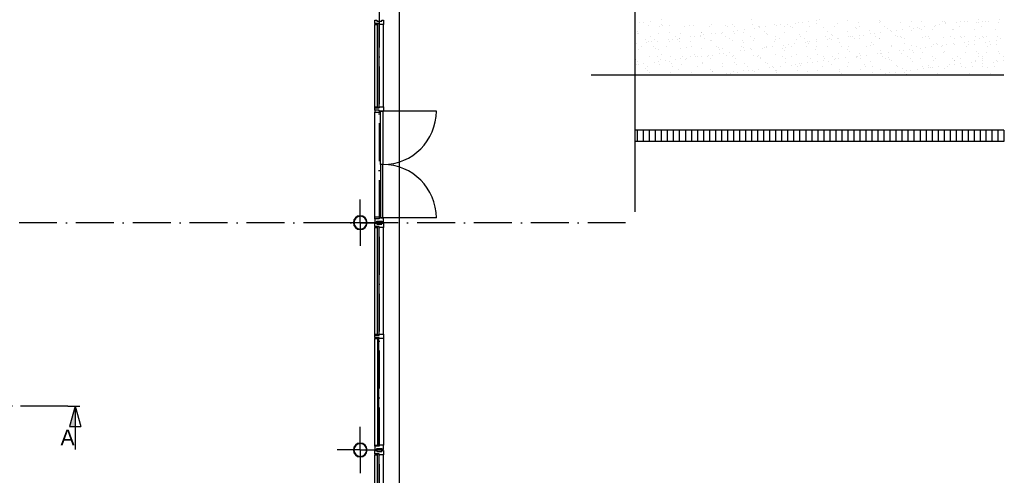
# Model space of a CAD drawing. Header units: millimetres. Extents: x -6587 to 170951, y 244 to 951952.
# Tile 50 of 102: x 78132 to 93719, y 894426 to 901643. Entities that reach past the tile are written whole.
import ezdxf

# ---------------------------------------------------------------- set-up
doc = ezdxf.new("R2010")
doc.units = ezdxf.units.MM
doc.header["$LTSCALE"] = 100
doc.linetypes.add('CENTER2', pattern=[11.25, 7.5, -1.25, 1.25, -1.25])
doc.linetypes.add('DASHDOT', pattern=[9, 6, -1.5, 0, -1.5])
for name, color, linetype in [('AL$7----_STRAMIEN', 1, 'DASHDOT'), ('BOUW', 8, 'CONTINUOUS'), ('DOORSNEDE', 1, 'CONTINUOUS')]:
    doc.layers.add(name, color=color, linetype=linetype)
doc.styles.add('BURO-050', font='BUROFONT.shx', dxfattribs={"height": 500})

msp = doc.modelspace()

# ---------------------------------------------------------------- linework, layer by layer
at = {"layer": 'AL$7----_STRAMIEN', "color": 1}
for p, q in [((83823.6, 927005.8), (83823.6, 877292.9)), ((87723.6, 898427.5), (61609.4, 898427.5)), ((87723.6, 898427.5), (61609.4, 898427.5))]:
    msp.add_line(p, q, dxfattribs=at)
at = {"layer": 'BOUW'}
for p, q in [((84143.6, 880107.5), (84143.6, 912827.5)), ((87873.6, 900765.3), (87873.6, 902782.9)), ((83754.6, 901634.2), (83784.1, 901634.2)), ((83754.6, 901584.2), (83754.6, 901634.2)), ((83754.6, 901584.2), (83754.6, 901567.2)), ((83792.6, 901584.2), (83754.6, 901584.2)), ((83821.6, 901584.2), (83754.6, 901584.2)), ((83754.6, 901567.2), (83792.6, 901567.2)), ((83754.6, 900261.2), (83754.6, 901567.2)), ((83784.1, 901634.2), (83784.1, 901620.2)), ((83784.1, 901620.2), (83864.1, 901620.2)), ((83792.6, 901584.2), (83792.6, 901567.2)), ((83821.6, 901584.2), (83792.6, 901584.2)), ((83792.6, 901567.2), (83792.6, 901584.2)), ((83792.6, 901567.2), (83796.6, 901567.2)), ((83796.6, 901580.2), (83817.6, 901580.2)), ((83796.6, 901567.2), (83796.6, 901580.2)), ((83796.6, 901580.2), (83817.6, 901580.2)), ((83796.6, 900248.2), (83796.6, 901580.2)), ((83817.6, 901580.2), (83817.6, 901567.2)), ((83817.6, 901580.2), (83817.6, 900248.2)), ((83817.6, 901567.2), (83821.6, 901567.2)), ((83821.6, 901567.2), (83821.6, 901584.2)), ((83821.6, 901567.2), (83821.6, 901584.2)), ((83893.6, 901567.2), (83821.6, 901567.2)), ((83864.1, 901634.2), (83893.6, 901634.2)), ((83864.1, 901620.2), (83864.1, 901634.2)), ((83893.6, 901634.2), (83893.6, 901567.2)), ((83893.6, 900261.2), (83893.6, 901567.2)), ((84143.6, 880107.5), (84143.6, 901642.7)), ((87944.2, 901594.2), (87944.2, 901594.2)), ((88010.3, 901602.9), (88010.3, 901602.9)), ((88081.7, 901543.6), (88081.7, 901543.6)), ((88113.5, 901616.5), (88113.5, 901616.5)), ((88267.8, 901531.8), (88267.8, 901531.8)), ((88286, 901639.2), (88286, 901639.2)), ((88287.3, 901564.1), (88287.3, 901564.1)), ((88310.7, 901542.6), (88310.7, 901542.6)), ((88414.2, 901547.8), (88414.2, 901547.8)), ((88663.3, 901532.5), (88663.3, 901532.5)), ((88739, 901546.3), (88739, 901546.3)), ((88803, 901552.9), (88803, 901552.9)), ((89058.8, 901533.2), (89058.8, 901533.2)), ((89082.1, 901558.6), (89082.1, 901558.6)), ((89311.2, 901548.5), (89311.2, 901548.5)), ((89334.6, 901527.1), (89334.6, 901527.1)), ((89414.5, 901562.9), (89414.5, 901562.9)), ((89454.3, 901534), (89454.3, 901534)), ((89716.4, 901638.5), (89716.4, 901638.5)), ((89739.4, 901561.3), (89739.4, 901561.3)), ((89826.8, 901537.3), (89826.8, 901537.3)), ((89836.7, 901514.5), (89836.7, 901514.5)), ((89849.8, 901534.7), (89849.8, 901534.7)), ((89939.9, 901528.1), (89939.9, 901528.1)), ((90082.4, 901573.7), (90082.4, 901573.7)), ((90112.4, 901550.8), (90112.4, 901550.8)), ((90178.5, 901559.5), (90178.5, 901559.5)), ((90245.3, 901535.4), (90245.3, 901535.4)), ((90281.8, 901573.1), (90281.8, 901573.1)), ((90335, 901532.9), (90335, 901532.9)), ((90414.8, 901577.9), (90414.8, 901577.9)), ((90454.3, 901595.8), (90454.3, 901595.8)), ((90520.4, 901604.5), (90520.4, 901604.5)), ((90623.6, 901618.1), (90623.6, 901618.1)), ((90640.8, 901536.1), (90640.8, 901536.1)), ((90739.7, 901576.4), (90739.7, 901576.4)), ((90740.2, 901622.9), (90740.2, 901622.9)), ((90796.1, 901640.8), (90796.1, 901640.8)), ((90850.7, 901521.7), (90850.7, 901521.7)), ((91036.3, 901536.8), (91036.3, 901536.8)), ((91082.7, 901588.7), (91082.7, 901588.7)), ((91232.5, 901633.1), (91232.5, 901633.1)), ((91358.9, 901517.3), (91358.9, 901517.3)), ((91415.1, 901593), (91415.1, 901593)), ((91431.8, 901537.6), (91431.8, 901537.6)), ((91740, 901591.4), (91740, 901591.4)), ((91740.7, 901628.8), (91740.7, 901628.8)), ((91764.1, 901607.3), (91764.1, 901607.3)), ((91827.3, 901538.3), (91827.3, 901538.3)), ((92083, 901603.8), (92083, 901603.8)), ((92222.8, 901539), (92222.8, 901539)), ((92256.3, 901617.5), (92256.3, 901617.5)), ((92346.7, 901516.1), (92346.7, 901516.1)), ((92415.5, 901608), (92415.5, 901608)), ((92450, 901529.7), (92450, 901529.7)), ((92618.3, 901539.7), (92618.3, 901539.7)), ((92622.5, 901552.4), (92622.5, 901552.4)), ((92688.6, 901561.1), (92688.6, 901561.1)), ((92740.3, 901606.4), (92740.3, 901606.4)), ((92764.5, 901613.2), (92764.5, 901613.2)), ((92787.9, 901591.7), (92787.9, 901591.7)), ((92791.8, 901574.7), (92791.8, 901574.7)), ((92964.3, 901597.4), (92964.3, 901597.4)), ((93013.8, 901540.4), (93013.8, 901540.4)), ((93030.5, 901606.1), (93030.5, 901606.1)), ((93083.4, 901618.8), (93083.4, 901618.8)), ((93133.7, 901619.7), (93133.7, 901619.7)), ((93280.2, 901602), (93280.2, 901602)), ((93306, 901597.4), (93306, 901597.4)), ((93306.2, 901642.4), (93306.2, 901642.4)), ((93355.4, 901540.4), (93355.4, 901540.4)), ((93372.1, 901606.1), (93372.1, 901606.1)), ((93425, 901618.8), (93425, 901618.8)), ((93475.4, 901619.7), (93475.4, 901619.7)), ((93621.9, 901602), (93621.9, 901602)), ((93647.9, 901642.4), (93647.9, 901642.4)), ((87905.5, 901452.6), (87905.5, 901452.6)), ((87918, 901418), (87918, 901418)), ((87928.9, 901431.2), (87928.9, 901431.2)), ((88124, 901370.7), (88124, 901370.7)), ((88242.9, 901416.4), (88242.9, 901416.4)), ((88421.2, 901441.4), (88421.2, 901441.4)), ((88519.5, 901371.4), (88519.5, 901371.4)), ((88585.9, 901428.8), (88585.9, 901428.8)), ((88745, 901370.8), (88745, 901370.8)), ((88811.1, 901379.5), (88811.1, 901379.5)), ((88914.3, 901393.1), (88914.3, 901393.1)), ((88915, 901372.2), (88915, 901372.2)), ((88918.3, 901433), (88918.3, 901433)), ((88929.4, 901437), (88929.4, 901437)), ((88952.8, 901415.6), (88952.8, 901415.6)), ((89086.8, 901415.8), (89086.8, 901415.8)), ((89153, 901424.5), (89153, 901424.5)), ((89243.2, 901431.4), (89243.2, 901431.4)), ((89256.2, 901438.1), (89256.2, 901438.1)), ((89310.5, 901372.9), (89310.5, 901372.9)), ((89428.7, 901460.8), (89428.7, 901460.8)), ((89445.1, 901425.8), (89445.1, 901425.8)), ((89494.8, 901469.5), (89494.8, 901469.5)), ((89586.2, 901443.8), (89586.2, 901443.8)), ((89598.1, 901483.1), (89598.1, 901483.1)), ((89706, 901373.6), (89706, 901373.6)), ((89770.6, 901505.8), (89770.6, 901505.8)), ((89918.6, 901448), (89918.6, 901448)), ((89953.2, 901421.4), (89953.2, 901421.4)), ((89976.7, 901400), (89976.7, 901400)), ((90101.5, 901374.3), (90101.5, 901374.3)), ((90243.5, 901446.5), (90243.5, 901446.5)), ((90358.4, 901511.5), (90358.4, 901511.5)), ((90468.9, 901410.2), (90468.9, 901410.2)), ((90497, 901375), (90497, 901375)), ((90586.5, 901458.8), (90586.5, 901458.8)), ((90892.5, 901375.8), (90892.5, 901375.8)), ((90919, 901463.1), (90919, 901463.1)), ((90977.1, 901405.8), (90977.1, 901405.8)), ((91000.5, 901384.4), (91000.5, 901384.4)), ((91243.8, 901461.5), (91243.8, 901461.5)), ((91255.1, 901372.4), (91255.1, 901372.4)), ((91288, 901376.5), (91288, 901376.5)), ((91321.2, 901381.1), (91321.2, 901381.1)), ((91382.3, 901495.9), (91382.3, 901495.9)), ((91424.4, 901394.7), (91424.4, 901394.7)), ((91492.8, 901394.6), (91492.8, 901394.6)), ((91586.9, 901473.9), (91586.9, 901473.9)), ((91596.9, 901417.4), (91596.9, 901417.4)), ((91663, 901426.1), (91663, 901426.1)), ((91683.5, 901377.2), (91683.5, 901377.2)), ((91766.3, 901439.7), (91766.3, 901439.7)), ((91874.6, 901506.1), (91874.6, 901506.1)), ((91919.3, 901478.1), (91919.3, 901478.1)), ((91938.8, 901462.4), (91938.8, 901462.4)), ((92001, 901390.3), (92001, 901390.3)), ((92004.9, 901471.1), (92004.9, 901471.1)), ((92024.4, 901368.8), (92024.4, 901368.8)), ((92079, 901377.9), (92079, 901377.9)), ((92091, 901359), (92091, 901359)), ((92108.1, 901484.7), (92108.1, 901484.7)), ((92244.2, 901476.6), (92244.2, 901476.6)), ((92280.6, 901507.4), (92280.6, 901507.4)), ((92382.7, 901501.7), (92382.7, 901501.7)), ((92406.2, 901480.3), (92406.2, 901480.3)), ((92423.5, 901363.3), (92423.5, 901363.3)), ((92474.5, 901378.6), (92474.5, 901378.6)), ((92516.6, 901379), (92516.6, 901379)), ((92587.2, 901488.9), (92587.2, 901488.9)), ((92748.3, 901361.7), (92748.3, 901361.7)), ((92870, 901379.4), (92870, 901379.4)), ((92898.4, 901490.5), (92898.4, 901490.5)), ((92919.6, 901493.2), (92919.6, 901493.2)), ((93024.8, 901374.7), (93024.8, 901374.7)), ((93091.4, 901374.1), (93091.4, 901374.1)), ((93244.5, 901491.6), (93244.5, 901491.6)), ((93265.5, 901380.1), (93265.5, 901380.1)), ((93366.5, 901374.7), (93366.5, 901374.7)), ((93433, 901374.1), (93433, 901374.1)), ((93586.2, 901491.6), (93586.2, 901491.6)), ((93607.1, 901380.1), (93607.1, 901380.1)), ((87888.8, 901258), (87888.8, 901258)), ((87974.9, 901213.1), (87974.9, 901213.1)), ((88039.4, 901329.9), (88039.4, 901329.9)), ((88061.3, 901280.8), (88061.3, 901280.8)), ((88089.7, 901298.9), (88089.7, 901298.9)), ((88127.4, 901289.5), (88127.4, 901289.5)), ((88165.8, 901214.1), (88165.8, 901214.1)), ((88177.6, 901336.6), (88177.6, 901336.6)), ((88230.6, 901303.1), (88230.6, 901303.1)), ((88370.4, 901213.8), (88370.4, 901213.8)), ((88403.1, 901325.8), (88403.1, 901325.8)), ((88422.2, 901303.1), (88422.2, 901303.1)), ((88469.2, 901334.5), (88469.2, 901334.5)), ((88547.6, 901325.6), (88547.6, 901325.6)), ((88571, 901304.1), (88571, 901304.1)), ((88572.5, 901348.1), (88572.5, 901348.1)), ((88573.1, 901337.3), (88573.1, 901337.3)), ((88681.5, 901202.9), (88681.5, 901202.9)), ((88747, 901301.6), (88747, 901301.6)), ((88765.9, 901214.5), (88765.9, 901214.5)), ((88968.6, 901338), (88968.6, 901338)), ((89063.3, 901314.3), (89063.3, 901314.3)), ((89090.1, 901313.9), (89090.1, 901313.9)), ((89161.4, 901215.2), (89161.4, 901215.2)), ((89364.1, 901338.8), (89364.1, 901338.8)), ((89422.5, 901318.2), (89422.5, 901318.2)), ((89556.9, 901215.9), (89556.9, 901215.9)), ((89571.5, 901310), (89571.5, 901310)), ((89594.9, 901288.5), (89594.9, 901288.5)), ((89747.4, 901316.6), (89747.4, 901316.6)), ((89759.6, 901339.5), (89759.6, 901339.5)), ((89926.6, 901203.3), (89926.6, 901203.3)), ((89952.4, 901216.7), (89952.4, 901216.7)), ((90057, 901214.7), (90057, 901214.7)), ((90087.1, 901298.7), (90087.1, 901298.7)), ((90090.4, 901329), (90090.4, 901329)), ((90155.1, 901340.2), (90155.1, 901340.2)), ((90229.5, 901237.4), (90229.5, 901237.4)), ((90295.6, 901246.1), (90295.6, 901246.1)), ((90347.9, 901217.4), (90347.9, 901217.4)), ((90398.9, 901259.7), (90398.9, 901259.7)), ((90422.8, 901333.2), (90422.8, 901333.2)), ((90550.6, 901340.9), (90550.6, 901340.9)), ((90571.4, 901282.4), (90571.4, 901282.4)), ((90594.5, 901214.1), (90594.5, 901214.1)), ((90595.3, 901294.4), (90595.3, 901294.4)), ((90618.7, 901272.9), (90618.7, 901272.9)), ((90637.5, 901291.1), (90637.5, 901291.1)), ((90740.7, 901304.7), (90740.7, 901304.7)), ((90743.4, 901218.1), (90743.4, 901218.1)), ((90747.7, 901331.6), (90747.7, 901331.6)), ((90913.2, 901327.4), (90913.2, 901327.4)), ((90927, 901218.4), (90927, 901218.4)), ((90946.1, 901341.6), (90946.1, 901341.6)), ((90979.3, 901336.1), (90979.3, 901336.1)), ((91082.6, 901349.7), (91082.6, 901349.7)), ((91090.7, 901344), (91090.7, 901344)), ((91111, 901283.2), (91111, 901283.2)), ((91138.9, 901218.8), (91138.9, 901218.8)), ((91251.8, 901216.8), (91251.8, 901216.8)), ((91341.6, 901342.4), (91341.6, 901342.4)), ((91423.1, 901348.2), (91423.1, 901348.2)), ((91534.4, 901219.5), (91534.4, 901219.5)), ((91594.9, 901229.2), (91594.9, 901229.2)), ((91619.2, 901278.8), (91619.2, 901278.8)), ((91642.6, 901257.3), (91642.6, 901257.3)), ((91737, 901343.1), (91737, 901343.1)), ((91748, 901346.7), (91748, 901346.7)), ((91927.3, 901233.4), (91927.3, 901233.4)), ((91929.8, 901220.3), (91929.8, 901220.3)), ((92132.5, 901343.8), (92132.5, 901343.8)), ((92134.9, 901267.6), (92134.9, 901267.6)), ((92252.2, 901231.9), (92252.2, 901231.9)), ((92325.3, 901221), (92325.3, 901221)), ((92463.8, 901202.7), (92463.8, 901202.7)), ((92528, 901344.5), (92528, 901344.5)), ((92567.1, 901216.3), (92567.1, 901216.3)), ((92595.2, 901244.2), (92595.2, 901244.2)), ((92643, 901263.2), (92643, 901263.2)), ((92666.5, 901241.7), (92666.5, 901241.7)), ((92720.8, 901221.7), (92720.8, 901221.7)), ((92739.6, 901239), (92739.6, 901239)), ((92805.7, 901247.7), (92805.7, 901247.7)), ((92908.9, 901261.3), (92908.9, 901261.3)), ((92923.5, 901345.2), (92923.5, 901345.2)), ((92927.6, 901248.5), (92927.6, 901248.5)), ((93048.2, 901353.2), (93048.2, 901353.2)), ((93081.4, 901284), (93081.4, 901284)), ((93116.3, 901222.4), (93116.3, 901222.4)), ((93147.5, 901292.7), (93147.5, 901292.7)), ((93158.7, 901252), (93158.7, 901252)), ((93250.8, 901306.3), (93250.8, 901306.3)), ((93252.5, 901246.9), (93252.5, 901246.9)), ((93319, 901346), (93319, 901346)), ((93389.9, 901353.2), (93389.9, 901353.2)), ((93423.1, 901284), (93423.1, 901284)), ((93458, 901222.4), (93458, 901222.4)), ((93489.2, 901292.7), (93489.2, 901292.7)), ((93500.4, 901252), (93500.4, 901252)), ((93592.4, 901306.3), (93592.4, 901306.3)), ((93594.2, 901246.9), (93594.2, 901246.9)), ((93660.7, 901346), (93660.7, 901346)), ((87926, 901173.3), (87926, 901173.3)), ((88097.7, 901054.2), (88097.7, 901054.2)), ((88189.2, 901192.7), (88189.2, 901192.7)), ((88226.6, 901052.7), (88226.6, 901052.7)), ((88250.9, 901171.7), (88250.9, 901171.7)), ((88299.7, 901091.4), (88299.7, 901091.4)), ((88430.2, 901058.4), (88430.2, 901058.4)), ((88593.9, 901184.1), (88593.9, 901184.1)), ((88622.1, 901053.4), (88622.1, 901053.4)), ((88755, 901056.9), (88755, 901056.9)), ((88807.9, 901087), (88807.9, 901087)), ((88831.3, 901065.6), (88831.3, 901065.6)), ((88862.1, 901057.4), (88862.1, 901057.4)), ((88926.3, 901188.3), (88926.3, 901188.3)), ((88928.2, 901066.1), (88928.2, 901066.1)), ((89017.6, 901054.1), (89017.6, 901054.1)), ((89031.4, 901079.7), (89031.4, 901079.7)), ((89098.1, 901069.2), (89098.1, 901069.2)), ((89189.7, 901198.5), (89189.7, 901198.5)), ((89203.9, 901102.4), (89203.9, 901102.4)), ((89213.1, 901177.1), (89213.1, 901177.1)), ((89251.2, 901186.7), (89251.2, 901186.7)), ((89270, 901111.1), (89270, 901111.1)), ((89323.6, 901075.8), (89323.6, 901075.8)), ((89373.3, 901124.7), (89373.3, 901124.7)), ((89413.1, 901054.9), (89413.1, 901054.9)), ((89430.5, 901073.5), (89430.5, 901073.5)), ((89545.8, 901147.4), (89545.8, 901147.4)), ((89594.2, 901199.1), (89594.2, 901199.1)), ((89611.9, 901156.1), (89611.9, 901156.1)), ((89705.4, 901187.3), (89705.4, 901187.3)), ((89715.2, 901169.7), (89715.2, 901169.7)), ((89755.4, 901071.9), (89755.4, 901071.9)), ((89808.6, 901055.6), (89808.6, 901055.6)), ((89831.8, 901071.5), (89831.8, 901071.5)), ((89855.2, 901050), (89855.2, 901050)), ((89887.7, 901192.4), (89887.7, 901192.4)), ((89953.8, 901201.1), (89953.8, 901201.1)), ((90098.4, 901084.3), (90098.4, 901084.3)), ((90204.1, 901056.3), (90204.1, 901056.3)), ((90213.6, 901182.9), (90213.6, 901182.9)), ((90237, 901161.5), (90237, 901161.5)), ((90251.5, 901201.8), (90251.5, 901201.8)), ((90347.4, 901060.2), (90347.4, 901060.2)), ((90430.8, 901088.5), (90430.8, 901088.5)), ((90599.6, 901057), (90599.6, 901057)), ((90729.2, 901171.7), (90729.2, 901171.7)), ((90755.7, 901086.9), (90755.7, 901086.9)), ((90855.6, 901055.9), (90855.6, 901055.9)), ((90995.1, 901057.7), (90995.1, 901057.7)), ((91098.7, 901099.3), (91098.7, 901099.3)), ((91237.4, 901167.3), (91237.4, 901167.3)), ((91260.8, 901145.9), (91260.8, 901145.9)), ((91372.2, 901059), (91372.2, 901059)), ((91390.6, 901058.5), (91390.6, 901058.5)), ((91431.1, 901103.5), (91431.1, 901103.5)), ((91438.3, 901067.7), (91438.3, 901067.7)), ((91541.5, 901081.3), (91541.5, 901081.3)), ((91714, 901104), (91714, 901104)), ((91753.1, 901156.1), (91753.1, 901156.1)), ((91756, 901102), (91756, 901102)), ((91780.1, 901112.7), (91780.1, 901112.7)), ((91786.1, 901059.2), (91786.1, 901059.2)), ((91883.4, 901126.3), (91883.4, 901126.3)), ((92055.9, 901149), (92055.9, 901149)), ((92099, 901114.3), (92099, 901114.3)), ((92122, 901157.7), (92122, 901157.7)), ((92181.6, 901059.9), (92181.6, 901059.9)), ((92225.2, 901171.3), (92225.2, 901171.3)), ((92261.3, 901151.7), (92261.3, 901151.7)), ((92284.7, 901130.3), (92284.7, 901130.3)), ((92397.7, 901194), (92397.7, 901194)), ((92431.5, 901118.6), (92431.5, 901118.6)), ((92577.1, 901060.6), (92577.1, 901060.6)), ((92756.3, 901117), (92756.3, 901117)), ((92776.9, 901140.5), (92776.9, 901140.5)), ((92972.6, 901061.3), (92972.6, 901061.3)), ((93099.4, 901129.4), (93099.4, 901129.4)), ((93285.1, 901136.1), (93285.1, 901136.1)), ((93308.5, 901114.7), (93308.5, 901114.7)), ((93314.2, 901061.3), (93314.2, 901061.3)), ((93368, 901062.1), (93368, 901062.1)), ((93441, 901129.4), (93441, 901129.4)), ((93626.8, 901136.1), (93626.8, 901136.1)), ((93650.2, 901114.7), (93650.2, 901114.7)), ((93709.7, 901062.1), (93709.7, 901062.1)), ((87884.7, 901017.9), (87884.7, 901017.9)), ((87902.6, 900931.1), (87902.6, 900931.1)), ((87918, 900979.9), (87918, 900979.9)), ((87934, 900928.5), (87934, 900928.5)), ((88005.9, 900944.6), (88005.9, 900944.6)), ((88077.5, 900895), (88077.5, 900895)), ((88178.4, 900967.4), (88178.4, 900967.4)), ((88244.5, 900976.1), (88244.5, 900976.1)), ((88258.9, 900927), (88258.9, 900927)), ((88280.2, 901018.6), (88280.2, 901018.6)), ((88347.7, 900989.6), (88347.7, 900989.6)), ((88426.1, 900975.6), (88426.1, 900975.6)), ((88449.5, 900954.1), (88449.5, 900954.1)), ((88473, 900895.8), (88473, 900895.8)), ((88520.2, 901012.4), (88520.2, 901012.4)), ((88586.3, 901021.1), (88586.3, 901021.1)), ((88601.9, 900939.3), (88601.9, 900939.3)), ((88675.6, 901019.3), (88675.6, 901019.3)), ((88689.6, 901034.7), (88689.6, 901034.7)), ((88868.4, 900896.5), (88868.4, 900896.5)), ((88934.3, 900943.6), (88934.3, 900943.6)), ((88941.8, 900964.4), (88941.8, 900964.4)), ((89071.1, 901020), (89071.1, 901020)), ((89259.2, 900942), (89259.2, 900942)), ((89263.9, 900897.2), (89263.9, 900897.2)), ((89450, 900960), (89450, 900960)), ((89466.6, 901020.7), (89466.6, 901020.7)), ((89473.4, 900938.5), (89473.4, 900938.5)), ((89602.2, 900954.4), (89602.2, 900954.4)), ((89659.4, 900897.9), (89659.4, 900897.9)), ((89862.1, 901021.5), (89862.1, 901021.5)), ((89934.6, 900958.6), (89934.6, 900958.6)), ((89965.7, 900948.8), (89965.7, 900948.8)), ((90054.9, 900898.6), (90054.9, 900898.6)), ((90174.1, 900901.3), (90174.1, 900901.3)), ((90257.6, 901022.2), (90257.6, 901022.2)), ((90259.5, 900957.1), (90259.5, 900957.1)), ((90346.6, 900924), (90346.6, 900924)), ((90412.7, 900932.7), (90412.7, 900932.7)), ((90450.4, 900899.4), (90450.4, 900899.4)), ((90473.9, 900944.4), (90473.9, 900944.4)), ((90497.3, 900922.9), (90497.3, 900922.9)), ((90516, 900946.3), (90516, 900946.3)), ((90602.5, 900969.4), (90602.5, 900969.4)), ((90653.1, 901022.9), (90653.1, 901022.9)), ((90688.5, 900969), (90688.5, 900969)), ((90754.6, 900977.7), (90754.6, 900977.7)), ((90845.9, 900900.1), (90845.9, 900900.1)), ((90857.8, 900991.3), (90857.8, 900991.3)), ((90879, 901034.4), (90879, 901034.4)), ((90935, 900973.7), (90935, 900973.7)), ((90989.5, 900933.2), (90989.5, 900933.2)), ((91030.3, 901014), (91030.3, 901014)), ((91048.6, 901023.6), (91048.6, 901023.6)), ((91096.4, 901022.7), (91096.4, 901022.7)), ((91199.7, 901036.3), (91199.7, 901036.3)), ((91241.4, 900900.8), (91241.4, 900900.8)), ((91259.9, 900972.1), (91259.9, 900972.1)), ((91371.3, 901044.6), (91371.3, 901044.6)), ((91444.1, 901024.3), (91444.1, 901024.3)), ((91497.7, 900928.8), (91497.7, 900928.8)), ((91521.1, 900907.3), (91521.1, 900907.3)), ((91602.9, 900984.5), (91602.9, 900984.5)), ((91636.9, 900901.5), (91636.9, 900901.5)), ((91839.6, 901025.1), (91839.6, 901025.1)), ((91879.5, 901040.3), (91879.5, 901040.3)), ((91902.9, 901018.8), (91902.9, 901018.8)), ((91935.3, 900988.7), (91935.3, 900988.7)), ((92013.4, 900917.6), (92013.4, 900917.6)), ((92032.4, 900902.2), (92032.4, 900902.2)), ((92235.1, 901025.8), (92235.1, 901025.8)), ((92260.2, 900987.1), (92260.2, 900987.1)), ((92395.2, 901029), (92395.2, 901029)), ((92427.9, 900903), (92427.9, 900903)), ((92521.6, 900913.2), (92521.6, 900913.2)), ((92545, 900891.8), (92545, 900891.8)), ((92603.2, 900999.5), (92603.2, 900999.5)), ((92630.6, 901026.5), (92630.6, 901026.5)), ((92684.2, 900902.9), (92684.2, 900902.9)), ((92823.4, 900903.7), (92823.4, 900903.7)), ((92856.7, 900925.6), (92856.7, 900925.6)), ((92903.4, 901024.7), (92903.4, 901024.7)), ((92922.8, 900934.3), (92922.8, 900934.3)), ((92926.8, 901003.2), (92926.8, 901003.2)), ((92935.6, 901003.7), (92935.6, 901003.7)), ((93026, 900947.9), (93026, 900947.9)), ((93026.1, 901027.2), (93026.1, 901027.2)), ((93037.2, 900902), (93037.2, 900902)), ((93198.5, 900970.6), (93198.5, 900970.6)), ((93218.9, 900904.4), (93218.9, 900904.4)), ((93260.5, 901002.2), (93260.5, 901002.2)), ((93264.6, 900979.3), (93264.6, 900979.3)), ((93367.7, 900947.9), (93367.7, 900947.9)), ((93367.8, 901027.2), (93367.8, 901027.2)), ((93367.9, 900992.9), (93367.9, 900992.9)), ((93378.9, 900902), (93378.9, 900902)), ((93540.2, 900970.6), (93540.2, 900970.6)), ((93560.6, 900904.4), (93560.6, 900904.4)), ((93602.2, 901002.2), (93602.2, 901002.2)), ((93606.3, 900979.3), (93606.3, 900979.3)), ((93709.5, 900992.9), (93709.5, 900992.9)), ((93713.2, 900765.3), (87180.6, 900765.3)), ((87873.6, 898598.4), (87873.6, 900765.3)), ((88044.4, 900864.1), (88044.4, 900864.1)), ((88067.8, 900842.7), (88067.8, 900842.7)), ((88105.7, 900809.5), (88105.7, 900809.5)), ((88438.2, 900813.7), (88438.2, 900813.7)), ((88560, 900852.9), (88560, 900852.9)), ((88763, 900812.2), (88763, 900812.2)), ((89068.2, 900848.5), (89068.2, 900848.5)), ((89091.6, 900827.1), (89091.6, 900827.1)), ((89106.1, 900824.5), (89106.1, 900824.5)), ((89148.5, 900766.3), (89148.5, 900766.3)), ((89321, 900789), (89321, 900789)), ((89387.1, 900797.7), (89387.1, 900797.7)), ((89438.5, 900828.8), (89438.5, 900828.8)), ((89490.4, 900811.3), (89490.4, 900811.3)), ((89583.9, 900837.3), (89583.9, 900837.3)), ((89662.9, 900834), (89662.9, 900834)), ((89729, 900842.7), (89729, 900842.7)), ((89763.4, 900827.2), (89763.4, 900827.2)), ((89832.2, 900856.3), (89832.2, 900856.3)), ((90004.7, 900879), (90004.7, 900879)), ((90070.9, 900887.7), (90070.9, 900887.7)), ((90092.1, 900832.9), (90092.1, 900832.9)), ((90106.4, 900839.6), (90106.4, 900839.6)), ((90115.5, 900811.5), (90115.5, 900811.5)), ((90438.8, 900843.8), (90438.8, 900843.8)), ((90607.8, 900821.7), (90607.8, 900821.7)), ((90763.7, 900842.2), (90763.7, 900842.2)), ((91106.7, 900854.6), (91106.7, 900854.6)), ((91115.9, 900817.3), (91115.9, 900817.3)), ((91139.3, 900795.9), (91139.3, 900795.9)), ((91439.1, 900858.8), (91439.1, 900858.8)), ((91631.6, 900806.1), (91631.6, 900806.1)), ((91658.6, 900767.9), (91658.6, 900767.9)), ((91764, 900857.3), (91764, 900857.3)), ((91831.1, 900790.6), (91831.1, 900790.6)), ((91897.2, 900799.3), (91897.2, 900799.3)), ((92000.5, 900812.9), (92000.5, 900812.9)), ((92107, 900869.6), (92107, 900869.6)), ((92139.8, 900801.7), (92139.8, 900801.7)), ((92163.2, 900780.3), (92163.2, 900780.3)), ((92173, 900835.6), (92173, 900835.6)), ((92239.1, 900844.3), (92239.1, 900844.3)), ((92342.3, 900857.9), (92342.3, 900857.9)), ((92439.5, 900873.9), (92439.5, 900873.9)), ((92514.8, 900880.6), (92514.8, 900880.6)), ((92580.9, 900889.3), (92580.9, 900889.3)), ((92655.5, 900790.5), (92655.5, 900790.5)), ((92764.3, 900872.3), (92764.3, 900872.3)), ((93107.4, 900884.7), (93107.4, 900884.7)), ((93163.7, 900786.1), (93163.7, 900786.1)), ((93449, 900884.7), (93449, 900884.7)), ((93505.3, 900786.1), (93505.3, 900786.1)), ((83754.6, 900261.2), (83792.6, 900261.2)), ((83754.6, 900244.2), (83754.6, 900261.2)), ((83792.6, 900244.2), (83754.6, 900244.2)), ((83754.6, 900244.2), (83821.6, 900244.2)), ((83754.6, 900211.2), (83754.6, 900244.2)), ((83821.6, 900211.2), (83754.6, 900211.2)), ((83821.6, 900211.2), (83754.6, 900211.2)), ((83754.6, 900211.2), (83754.6, 900177.2)), ((83754.6, 900177.2), (83842.6, 900177.2)), ((83754.6, 898520.7), (83754.6, 900177.2)), ((83792.6, 900261.2), (83792.6, 900244.2)), ((83792.6, 900244.2), (83792.6, 900261.2)), ((83792.6, 900261.2), (83796.6, 900261.2)), ((83821.6, 900244.2), (83792.6, 900244.2)), ((83796.6, 900261.2), (83796.6, 900248.2)), ((83796.6, 900248.2), (83817.6, 900248.2)), ((83817.6, 900248.2), (83796.6, 900248.2)), ((83817.6, 900261.2), (83821.6, 900261.2)), ((83817.6, 900248.2), (83817.6, 900261.2)), ((83821.6, 900261.2), (83821.6, 900244.2)), ((83821.6, 900261.2), (83893.6, 900261.2)), ((83821.6, 900244.2), (83821.6, 900261.2)), ((83821.6, 900194.2), (83821.6, 900211.2)), ((83821.6, 900194.2), (83821.6, 900211.2)), ((83893.6, 900194.2), (83821.6, 900194.2)), ((83842.6, 900194.2), (83821.6, 900194.2)), ((83842.6, 900177.2), (83842.6, 900194.2)), ((83842.6, 899348.9), (83842.6, 900194.2)), ((83842.6, 900194.2), (83882.6, 900194.2)), ((83882.6, 900194.2), (83882.6, 899348.9)), ((83882.6, 900194.2), (83882.6, 899348.9)), ((84727.8, 900194.2), (83882.6, 900194.2)), ((83893.6, 900261.2), (83893.6, 900194.2)), ((93713.2, 899890.3), (87873.6, 899890.3)), ((87912.7, 899715.3), (87912.7, 899890.3)), ((88007.9, 899715.3), (88007.9, 899890.3)), ((88103.2, 899715.3), (88103.2, 899890.3)), ((88198.4, 899715.3), (88198.4, 899890.3)), ((88293.7, 899715.3), (88293.7, 899890.3)), ((88388.9, 899715.3), (88388.9, 899890.3)), ((88484.2, 899715.3), (88484.2, 899890.3)), ((88579.4, 899715.3), (88579.4, 899890.3)), ((88674.7, 899715.3), (88674.7, 899890.3)), ((88769.9, 899715.3), (88769.9, 899890.3)), ((88865.2, 899715.3), (88865.2, 899890.3)), ((88960.4, 899715.3), (88960.4, 899890.3)), ((89055.7, 899715.3), (89055.7, 899890.3)), ((89150.9, 899715.3), (89150.9, 899890.3)), ((89246.2, 899715.3), (89246.2, 899890.3)), ((89341.4, 899715.3), (89341.4, 899890.3)), ((89436.7, 899715.3), (89436.7, 899890.3)), ((89531.9, 899715.3), (89531.9, 899890.3)), ((89627.2, 899715.3), (89627.2, 899890.3)), ((89722.4, 899715.3), (89722.4, 899890.3)), ((89817.7, 899715.3), (89817.7, 899890.3)), ((89912.9, 899715.3), (89912.9, 899890.3)), ((90008.2, 899715.3), (90008.2, 899890.3)), ((90103.4, 899715.3), (90103.4, 899890.3)), ((90198.7, 899715.3), (90198.7, 899890.3)), ((90293.9, 899715.3), (90293.9, 899890.3)), ((90389.2, 899715.3), (90389.2, 899890.3)), ((90484.4, 899715.3), (90484.4, 899890.3)), ((90579.7, 899715.3), (90579.7, 899890.3)), ((90674.9, 899715.3), (90674.9, 899890.3)), ((90770.2, 899715.3), (90770.2, 899890.3)), ((90865.4, 899715.3), (90865.4, 899890.3)), ((90960.7, 899715.3), (90960.7, 899890.3)), ((91055.9, 899715.3), (91055.9, 899890.3)), ((91151.2, 899715.3), (91151.2, 899890.3)), ((91246.4, 899715.3), (91246.4, 899890.3)), ((91341.7, 899715.3), (91341.7, 899890.3)), ((91436.9, 899715.3), (91436.9, 899890.3)), ((91532.2, 899715.3), (91532.2, 899890.3)), ((91627.4, 899715.3), (91627.4, 899890.3)), ((91722.7, 899715.3), (91722.7, 899890.3)), ((91817.9, 899715.3), (91817.9, 899890.3)), ((91913.2, 899715.3), (91913.2, 899890.3)), ((92008.4, 899715.3), (92008.4, 899890.3)), ((92103.7, 899715.3), (92103.7, 899890.3)), ((92198.9, 899715.3), (92198.9, 899890.3)), ((92294.2, 899715.3), (92294.2, 899890.3)), ((92389.4, 899715.3), (92389.4, 899890.3)), ((92484.7, 899715.3), (92484.7, 899890.3)), ((92579.9, 899715.3), (92579.9, 899890.3)), ((92675.2, 899715.3), (92675.2, 899890.3)), ((92770.4, 899715.3), (92770.4, 899890.3)), ((92865.7, 899715.3), (92865.7, 899890.3)), ((92960.9, 899715.3), (92960.9, 899890.3)), ((93056.2, 899715.3), (93056.2, 899890.3)), ((93151.4, 899715.3), (93151.4, 899890.3)), ((93246.7, 899715.3), (93246.7, 899890.3)), ((93341.9, 899715.3), (93341.9, 899890.3)), ((93432.9, 899715.3), (93432.9, 899890.3)), ((93528.1, 899715.3), (93528.1, 899890.3)), ((93623.4, 899715.3), (93623.4, 899890.3)), ((93718.6, 899715.3), (93718.6, 899890.3)), ((93713.2, 899715.3), (87873.6, 899715.3)), ((83842.6, 899348.9), (83842.6, 898503.7)), ((83882.6, 899348.9), (83842.6, 899348.9)), ((83882.6, 899348.9), (83842.6, 899348.9)), ((83882.6, 898503.7), (83882.6, 899348.9)), ((83882.6, 898503.7), (83882.6, 899348.9)), ((83523.8, 898427.5), (83523.8, 898795.4)), ((83523.8, 898427.5), (83155.9, 898427.5)), ((83523.8, 898427.5), (83523.8, 898059.7)), ((83523.8, 898427.5), (83891.6, 898427.5)), ((83754.6, 898520.7), (83842.6, 898520.7)), ((83754.6, 898486.7), (83754.6, 898520.7)), ((83754.6, 898486.7), (83754.6, 898436.7)), ((83821.6, 898486.7), (83754.6, 898486.7)), ((83821.6, 898486.7), (83754.6, 898486.7)), ((83754.6, 898436.7), (83784.1, 898436.7)), ((83754.6, 898368.7), (83754.6, 898418.7)), ((83754.6, 898418.7), (83784.1, 898418.7)), ((83784.1, 898450.7), (83864.1, 898450.7)), ((83784.1, 898436.7), (83784.1, 898450.7)), ((83784.1, 898418.7), (83784.1, 898404.7)), ((83784.1, 898404.7), (83864.1, 898404.7)), ((83893.6, 898503.7), (83821.6, 898503.7)), ((83821.6, 898503.7), (83821.6, 898486.7)), ((83821.6, 898503.7), (83821.6, 898486.7)), ((83842.6, 898503.7), (83821.6, 898503.7)), ((83842.6, 898520.7), (83842.6, 898503.7)), ((83842.6, 898503.7), (83882.6, 898503.7)), ((83864.1, 898450.7), (83864.1, 898436.7)), ((83864.1, 898436.7), (83893.6, 898436.7)), ((83864.1, 898418.7), (83893.6, 898418.7)), ((83864.1, 898404.7), (83864.1, 898418.7)), ((84727.8, 898503.7), (83882.6, 898503.7)), ((83893.6, 898436.7), (83893.6, 898503.7)), ((83893.6, 898418.7), (83893.6, 898351.7)), ((83754.6, 898368.7), (83754.6, 898351.7)), ((83792.6, 898368.7), (83754.6, 898368.7)), ((83821.6, 898368.7), (83754.6, 898368.7)), ((83754.6, 898351.7), (83792.6, 898351.7)), ((83754.6, 896661.2), (83754.6, 898351.7)), ((83792.6, 898368.7), (83792.6, 898351.7)), ((83821.6, 898368.7), (83792.6, 898368.7)), ((83792.6, 898351.7), (83792.6, 898368.7)), ((83792.6, 898351.7), (83796.6, 898351.7)), ((83796.6, 898364.7), (83817.6, 898364.7)), ((83796.6, 898351.7), (83796.6, 898364.7)), ((83796.6, 898364.7), (83817.6, 898364.7)), ((83796.6, 896648.2), (83796.6, 898364.7)), ((83817.6, 898364.7), (83817.6, 898351.7)), ((83817.6, 898364.7), (83817.6, 896648.2)), ((83817.6, 898351.7), (83821.6, 898351.7)), ((83821.6, 898351.7), (83821.6, 898368.7)), ((83821.6, 898351.7), (83821.6, 898368.7)), ((83893.6, 898351.7), (83821.6, 898351.7)), ((83893.6, 896661.2), (83893.6, 898351.7)), ((83754.6, 894903.7), (83754.6, 896594.2)), ((83817.6, 896648.2), (83796.6, 896648.2)), ((83796.6, 896607.2), (83796.6, 894890.7)), ((83817.6, 896607.2), (83796.6, 896607.2)), ((83817.6, 894890.7), (83817.6, 896607.2)), ((83893.6, 896594.2), (83893.6, 894903.7)), ((83523.8, 894827.5), (83523.8, 895195.4)), ((83523.8, 894827.5), (83523.8, 895195.4)), ((83523.8, 894827.5), (83155.9, 894827.5)), ((83523.8, 894827.5), (83155.9, 894827.5)), ((83523.8, 894827.5), (83523.8, 894459.7)), ((83523.8, 894827.5), (83523.8, 894459.7)), ((83523.8, 894827.5), (83891.6, 894827.5)), ((83523.8, 894827.5), (83891.6, 894827.5)), ((83754.6, 894903.7), (83792.6, 894903.7)), ((83754.6, 894886.7), (83754.6, 894903.7)), ((83754.6, 894886.7), (83754.6, 894836.7)), ((83792.6, 894886.7), (83754.6, 894886.7)), ((83821.6, 894886.7), (83754.6, 894886.7)), ((83754.6, 894836.7), (83784.1, 894836.7)), ((83754.6, 894818.7), (83784.1, 894818.7)), ((83754.6, 894768.7), (83754.6, 894818.7)), ((83784.1, 894836.7), (83784.1, 894850.7)), ((83784.1, 894850.7), (83864.1, 894850.7)), ((83784.1, 894818.7), (83784.1, 894804.7)), ((83792.6, 894886.7), (83792.6, 894903.7)), ((83792.6, 894903.7), (83796.6, 894903.7)), ((83792.6, 894903.7), (83792.6, 894886.7)), ((83821.6, 894886.7), (83792.6, 894886.7)), ((83796.6, 894903.7), (83796.6, 894890.7)), ((83796.6, 894890.7), (83817.6, 894890.7)), ((83796.6, 894890.7), (83817.6, 894890.7)), ((83817.6, 894903.7), (83821.6, 894903.7)), ((83817.6, 894890.7), (83817.6, 894903.7)), ((83821.6, 894903.7), (83821.6, 894886.7)), ((83893.6, 894903.7), (83821.6, 894903.7)), ((83821.6, 894903.7), (83821.6, 894886.7)), ((83864.1, 894850.7), (83864.1, 894836.7)), ((83864.1, 894836.7), (83893.6, 894836.7)), ((83864.1, 894818.7), (83893.6, 894818.7)), ((83864.1, 894804.7), (83864.1, 894818.7)), ((83893.6, 894836.7), (83893.6, 894903.7)), ((83893.6, 894818.7), (83893.6, 894751.7)), ((83754.6, 894768.7), (83754.6, 894751.7)), ((83792.6, 894768.7), (83754.6, 894768.7)), ((83821.6, 894768.7), (83754.6, 894768.7)), ((83754.6, 894751.7), (83792.6, 894751.7)), ((83754.6, 893061.2), (83754.6, 894751.7)), ((83784.1, 894804.7), (83864.1, 894804.7)), ((83792.6, 894768.7), (83792.6, 894751.7)), ((83821.6, 894768.7), (83792.6, 894768.7)), ((83792.6, 894751.7), (83792.6, 894768.7)), ((83792.6, 894751.7), (83796.6, 894751.7)), ((83796.6, 894764.7), (83817.6, 894764.7)), ((83796.6, 894751.7), (83796.6, 894764.7)), ((83796.6, 894764.7), (83817.6, 894764.7)), ((83796.6, 893048.2), (83796.6, 894764.7)), ((83817.6, 894764.7), (83817.6, 894751.7)), ((83817.6, 894764.7), (83817.6, 893048.2)), ((83817.6, 894751.7), (83821.6, 894751.7)), ((83821.6, 894751.7), (83821.6, 894768.7)), ((83821.6, 894751.7), (83821.6, 894768.7)), ((83893.6, 894751.7), (83821.6, 894751.7)), ((83893.6, 893061.2), (83893.6, 894751.7))]:
    msp.add_line(p, q, dxfattribs=at)
for points in [[(83893.6, 896594.2), (83821.6, 896594.2), (83821.6, 896611.2), (83754.6, 896611.2), (83754.6, 896644.2), (83821.6, 896644.2), (83821.6, 896661.2), (83893.6, 896661.2)], [(83792.6, 896644.2), (83754.6, 896644.2), (83754.6, 896661.2), (83792.6, 896661.2)], [(83792.6, 896611.2), (83754.6, 896611.2), (83754.6, 896594.2), (83792.6, 896594.2)], [(83792.6, 896661.2), (83796.6, 896661.2), (83796.6, 896648.2), (83817.6, 896648.2), (83817.6, 896661.2), (83821.6, 896661.2), (83821.6, 896644.2), (83792.6, 896644.2)], [(83792.6, 896594.2), (83796.6, 896594.2), (83796.6, 896607.2), (83817.6, 896607.2), (83817.6, 896594.2), (83821.6, 896594.2), (83821.6, 896611.2), (83792.6, 896611.2)]]:
    msp.add_lwpolyline(points, close=True, dxfattribs=at)
for centre, radius, start, end in [((83882.6, 900194.2), 845.2, 270, 0), ((83882.6, 898503.7), 845.2, 0, 90), ((83523.8, 898427.5), 109.5, 0, 180), ((83523.8, 898427.5), 109.5, 180, 0), ((83523.8, 898427.5), 101.5, 0, 180), ((83523.8, 898427.5), 101.5, 180, 0), ((83523.8, 894827.5), 109.5, 0, 180), ((83523.8, 894827.5), 109.5, 0, 180), ((83523.8, 894827.5), 109.5, 180, 0), ((83523.8, 894827.5), 109.5, 180, 0), ((83523.8, 894827.5), 101.5, 0, 180), ((83523.8, 894827.5), 101.5, 0, 180), ((83523.8, 894827.5), 101.5, 180, 0), ((83523.8, 894827.5), 101.5, 180, 0)]:
    msp.add_arc(centre, radius, start, end, dxfattribs=at)
at = {"layer": 'DOORSNEDE', "color": 210, "linetype": 'CENTER2'}
msp.add_line((78894.9, 895522.7), (76258.5, 895522.7), dxfattribs=at)
at = {"layer": 'DOORSNEDE', "color": 150}
msp.add_line((78894.9, 895522.7), (79086.5, 895522.7), dxfattribs=at)
at = {"layer": 'DOORSNEDE', "color": 210}
for p, q in [((79010.8, 895522.7), (78920.5, 895197.6)), ((79010.8, 895522.7), (79010.8, 894836.4)), ((79010.8, 895522.7), (79101.1, 895197.6)), ((78920.5, 895197.6), (79101.1, 895197.6))]:
    msp.add_line(p, q, dxfattribs=at)
msp.add_solid([(78920.5, 895197.6), (79010.8, 895197.6), (79010.8, 895522.7)], dxfattribs=at)

# ---------------------------------------------------------------- texts
at = {"layer": 'DOORSNEDE', "color": 150, "style": 'BURO-050'}
msp.add_text('A', height=250, dxfattribs=at).set_placement((78778.6, 894900.5))

doc.saveas('drawing.dxf')
